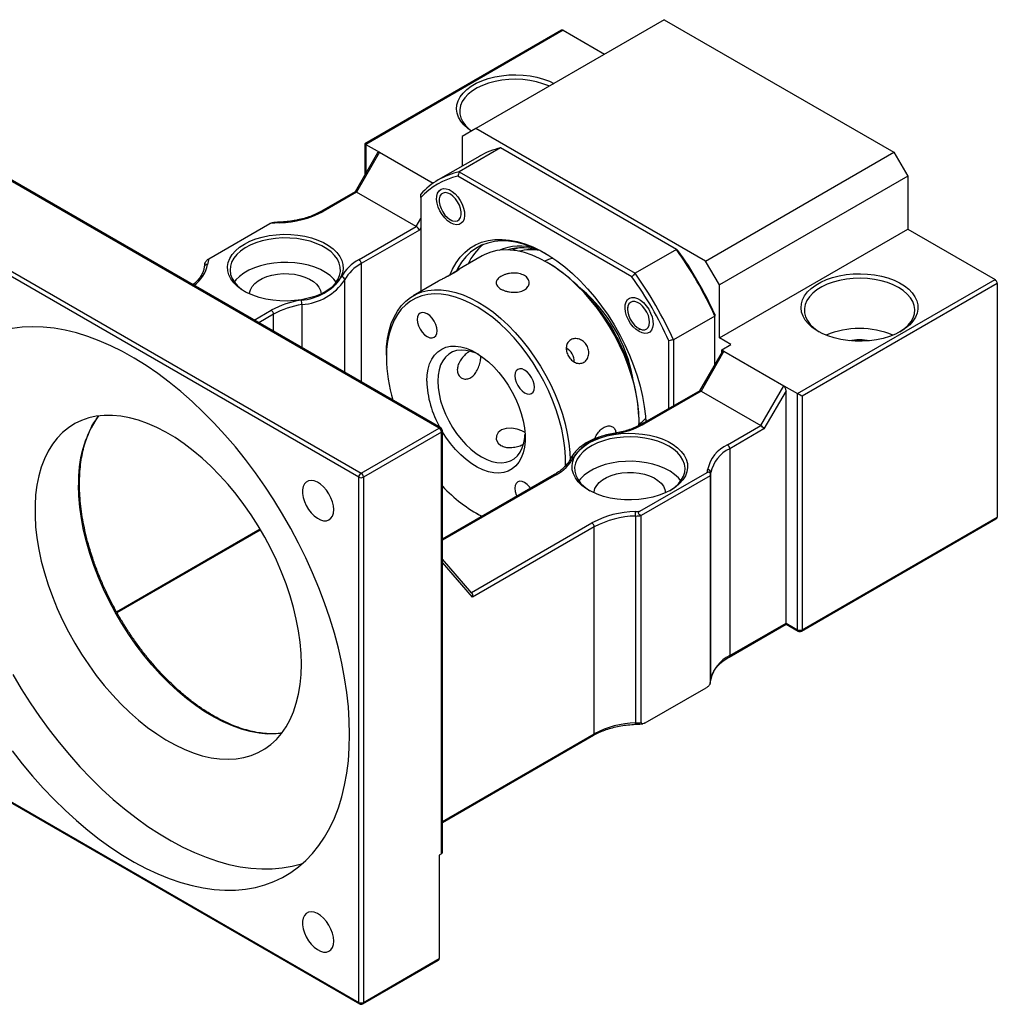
# Model space of a CAD drawing. Header units: millimetres. Extents: x 46 to 281, y 20 to 196.
# Tile 8 of 8: x 207 to 257, y 122 to 173. Entities that reach past the tile are written whole.
import ezdxf

# ---------------------------------------------------------------- set-up
doc = ezdxf.new("R2010")
doc.units = ezdxf.units.MM

msp = doc.modelspace()

# ---------------------------------------------------------------- linework, layer by layer
at = {"color": 7, "linetype": 'Continuous', "lineweight": 25}
for p, q in [((240.3138, 172.5194), (230.6501, 166.9406)), ((240.3138, 172.5194), (252.099, 165.716)), ((235.0451, 171.9828), (224.9444, 166.1518)), ((235.1284, 171.9745), (224.9932, 166.1236)), ((235.1284, 171.9745), (237.2492, 170.7502)), ((230.6501, 166.9406), (229.9429, 166.5322)), ((242.4352, 160.1372), (230.6501, 166.9406)), ((229.9429, 166.5322), (229.9429, 165.0017)), ((225.7003, 165.7154), (224.5218, 163.6741)), ((224.9444, 166.1518), (224.9444, 164.547)), ((224.9932, 166.1236), (225.7003, 165.7154)), ((225.7003, 165.7154), (228.4532, 164.1262)), ((231.9155, 165.9379), (229.7942, 164.7133)), ((240.934, 160.7316), (231.9155, 165.9379)), ((242.4352, 160.1372), (252.099, 165.716)), ((252.099, 165.716), (252.8061, 164.4912)), ((225.6041, 165.6896), (224.4486, 163.6882)), ((230.8419, 165.5207), (228.7206, 164.296)), ((228.7644, 151.5658), (205.4299, 165.0366)), ((228.8478, 151.5741), (205.5132, 165.0448)), ((229.7942, 164.7133), (238.8127, 159.507)), ((238.6577, 159.3243), (229.7135, 164.4877)), ((252.8061, 164.4912), (243.1423, 158.9124)), ((252.8061, 164.4912), (252.8061, 161.7694)), ((224.4528, 163.6906), (222.7271, 162.6945)), ((224.5218, 163.6741), (222.8105, 162.6862)), ((227.5859, 161.9052), (224.5218, 163.6741)), ((227.8216, 163.3952), (227.8216, 158.5811)), ((228.763, 163.3437), (228.763, 163.2417)), ((201.423, 162.7234), (224.7575, 149.2527)), ((224.6396, 149.0486), (201.3051, 162.5193)), ((229.3286, 162.2619), (229.417, 162.2109)), ((216.9479, 160.2543), (220.0749, 162.0594)), ((224.652, 160.2115), (227.5859, 161.9052)), ((227.7526, 161.7293), (224.7699, 160.0074)), ((243.1423, 156.1906), (252.8061, 161.7694)), ((252.8061, 161.7694), (257.2844, 159.1841)), ((233.012, 160.6727), (232.9656, 160.6173)), ((240.934, 160.7316), (238.8127, 159.507)), ((230.9704, 160.3988), (229.6738, 159.6504)), ((243.1423, 158.9124), (242.4352, 160.1372)), ((216.7484, 160.0304), (216.7131, 159.8446)), ((234.422, 160.0003), (234.3042, 160.0683)), ((247.1492, 153.3332), (257.2844, 159.1841)), ((228.7372, 159.1096), (227.4348, 158.3578)), ((243.1423, 156.1906), (243.1423, 158.9124)), ((257.4023, 158.98), (247.3849, 153.1971)), ((257.4023, 158.98), (257.4023, 147.0041)), ((238.4297, 157.7633), (238.4297, 157.6612)), ((242.9066, 157.315), (240.7853, 156.0904)), ((242.9066, 154.8347), (242.9066, 157.315)), ((238.9953, 156.6815), (239.0836, 156.6304)), ((243.7315, 155.8504), (243.1423, 156.1906)), ((240.5495, 152.5729), (240.5495, 156.0476)), ((240.7853, 156.0904), (240.7853, 152.709)), ((243.2601, 155.5783), (243.7315, 155.8504)), ((226.0539, 155.3055), (226.0539, 155.1694)), ((243.2818, 155.4845), (242.1263, 153.4831)), ((243.378, 155.5103), (242.1995, 153.469)), ((243.2601, 155.5783), (243.378, 155.5103)), ((243.2601, 155.447), (243.2601, 155.5783)), ((243.378, 155.5103), (246.4421, 153.7414)), ((245.2636, 151.7001), (246.4421, 153.7414)), ((246.4421, 153.7414), (247.1492, 153.3332)), ((242.1304, 153.4855), (239.1822, 151.7836)), ((242.1995, 153.469), (239.2656, 151.7753)), ((242.1995, 153.469), (245.2636, 151.7001)), ((246.56, 153.4809), (245.4303, 151.5242)), ((246.56, 141.5613), (246.56, 153.4809)), ((247.1492, 141.2212), (247.1492, 153.3332)), ((247.3849, 153.1971), (247.3849, 141.2212)), ((224.7575, 149.2527), (228.7644, 151.5658)), ((239.0175, 151.9038), (239.0175, 152.0399)), ((243.5523, 150.7122), (245.2636, 151.7001)), ((228.8823, 151.3617), (224.8753, 149.0486)), ((228.8823, 129.7234), (228.8823, 151.3617)), ((228.9311, 129.7914), (228.9311, 151.4298)), ((245.4303, 151.5242), (243.6701, 150.5081)), ((243.6701, 150.5081), (243.6701, 139.8931)), ((224.6396, 122.1027), (224.6396, 149.0486)), ((224.8753, 149.0486), (224.8753, 122.1027)), ((234.6791, 149.184), (228.9311, 145.8657)), ((239.0572, 147.3009), (242.5133, 149.296)), ((242.6709, 149.1148), (239.1353, 147.0738)), ((242.6709, 149.1148), (242.6709, 138.4998)), ((242.7022, 138.6691), (242.7022, 149.2841)), ((230.6493, 147.209), (230.7671, 147.141)), ((238.8421, 147.0557), (238.8421, 136.4407)), ((239.1353, 136.4588), (239.1353, 147.0738)), ((247.3849, 141.2212), (257.4023, 147.0041)), ((236.7219, 146.497), (230.4691, 142.8873)), ((236.7219, 135.8819), (236.7219, 146.497)), ((247.3504, 141.1449), (257.3332, 146.9078)), ((212.2347, 142.0996), (219.598, 146.3503)), ((230.4436, 143.1034), (228.9311, 144.8501)), ((243.6356, 139.8168), (246.56, 141.505)), ((243.6701, 139.8931), (246.56, 141.5613)), ((246.56, 141.5613), (247.1492, 141.2212)), ((246.56, 141.505), (247.1837, 141.1449)), ((242.6662, 138.4701), (242.7014, 138.6555)), ((239.3396, 136.4406), (242.4666, 138.2458)), ((201.3051, 135.5735), (224.6396, 122.1027)), ((201.3396, 135.4971), (224.6742, 122.0264)), ((228.9311, 131.328), (236.6874, 135.8056)), ((228.8823, 129.7234), (228.7644, 129.6554)), ((228.7644, 129.6554), (228.7644, 124.3478)), ((224.8408, 122.0264), (228.7299, 124.2715)), ((224.8753, 122.1027), (228.7644, 124.3478))]:
    msp.add_line(p, q, dxfattribs=at)
at = {"color": 8, "linetype": 'Continuous', "lineweight": 25}
for p, q in [((224.9932, 166.1236), (224.9932, 164.6315)), ((227.5859, 161.9052), (227.8216, 162.3135)), ((227.8216, 161.8489), (227.7526, 161.7293)), ((224.7699, 160.0074), (224.7699, 153.9282)), ((223.9174, 154.4203), (223.9174, 159.1664)), ((219.2688, 157.1039), (220.1489, 157.612)), ((221.7236, 157.9), (221.7236, 155.6868)), ((220.2668, 157.4078), (219.5046, 156.9678)), ((220.2668, 156.5278), (220.2668, 157.4078)), ((234.7625, 149.1757), (228.9311, 145.8094)), ((230.4197, 143.131), (236.604, 146.7011)), ((212.211, 142.1423), (219.573, 146.3923)), ((230.4691, 142.8873), (228.9311, 144.6635)), ((228.9311, 131.3844), (236.7219, 135.8819))]:
    msp.add_line(p, q, dxfattribs=at)
at = {"color": 7, "linetype": 'Continuous', "lineweight": 25, "flags": 128}
for points in [[(230.4172, 166.8061), (230.2319, 166.9382), (230.0327, 167.1178), (229.8731, 167.3101), (229.7557, 167.5123), (229.6823, 167.7212), (229.6539, 167.9338), (229.6709, 168.1468), (229.7332, 168.357), (229.8398, 168.5612), (229.9889, 168.7562), (230.1785, 168.9392), (230.4056, 169.1074), (230.6668, 169.2582), (230.9581, 169.3893), (231.2751, 169.4987), (231.613, 169.5849), (231.9667, 169.6464), (232.3308, 169.6823), (232.6997, 169.6922), (233.068, 169.6758), (233.43, 169.6333), (233.7802, 169.5656), (234.1133, 169.4735), (234.4243, 169.3585), (234.6532, 169.2515)], [(234.4068, 169.1093), (234.3843, 169.1194), (234.0833, 169.2365), (233.7587, 169.3305), (233.416, 169.3997), (233.0608, 169.4431), (232.6989, 169.4598), (232.3363, 169.4498), (231.9789, 169.413), (231.6325, 169.3502), (231.3029, 169.2623), (230.9955, 169.1507), (230.7153, 169.0175), (230.4669, 168.8646), (230.2545, 168.6946), (230.0814, 168.5104), (229.9506, 168.3149), (229.8641, 168.1113), (229.8235, 167.903), (229.8293, 167.6935), (229.8815, 167.486), (229.9792, 167.2842), (230.1208, 167.0912), (230.304, 166.9102), (230.4278, 166.8122)], [(229.3523, 162.0986), (229.1977, 162.2072), (229.0504, 162.3495), (228.9172, 162.519), (228.8043, 162.7076), (228.7171, 162.9065), (228.6596, 163.1065), (228.6344, 163.2982), (228.6428, 163.4726), (228.6844, 163.6215), (228.7572, 163.7381), (228.8579, 163.8168), (228.9816, 163.854), (229.1227, 163.8479), (229.2745, 163.7989), (229.43, 163.7091), (229.5818, 163.5829), (229.7229, 163.4261), (229.8466, 163.246), (229.9473, 163.0511), (230.0201, 162.8505), (230.0617, 162.6535), (230.0701, 162.4694), (230.0449, 162.3067), (229.9874, 162.1732), (229.9002, 162.075), (229.7873, 162.0167), (229.6541, 162.001), (229.5068, 162.0288), (229.3523, 162.0986)], [(228.7965, 163.0008), (228.8579, 162.8247), (228.9466, 162.6539), (229.0576, 162.4983), (229.1843, 162.3669), (229.3193, 162.2674), (229.455, 162.2055), (229.5833, 162.1848), (229.6968, 162.2066), (229.7889, 162.2695), (229.8542, 162.37), (229.889, 162.5022), (229.8913, 162.6583), (229.8609, 162.8294), (229.7995, 163.0055), (229.7107, 163.1763), (229.5998, 163.3319), (229.4731, 163.4633), (229.338, 163.5629), (229.2024, 163.6248), (229.0741, 163.6454), (228.9606, 163.6236), (228.8685, 163.5607), (228.8031, 163.4602), (228.7683, 163.328), (228.7661, 163.1719), (228.7965, 163.0008)], [(218.7707, 161.0072), (219.0501, 161.1494), (219.3583, 161.2703), (219.6902, 161.368), (220.0407, 161.4408), (220.4043, 161.4877), (220.7752, 161.508), (221.1476, 161.5012), (221.5156, 161.4676), (221.8733, 161.4076), (222.2152, 161.3222), (222.5359, 161.2127), (222.8303, 161.0809), (223.0937, 160.9288), (223.3221, 160.7588), (223.5117, 160.5737), (223.6597, 160.3763), (223.7636, 160.1698), (223.8219, 159.9574), (223.8336, 159.7424), (223.7986, 159.5283), (223.7173, 159.3184), (223.5911, 159.116), (223.4219, 158.9244), (223.2125, 158.7465), (222.9662, 158.5852), (222.6867, 158.443), (222.3786, 158.3221), (222.0466, 158.2244), (221.6961, 158.1516), (221.3325, 158.1047), (220.9616, 158.0844), (220.5892, 158.0912), (220.2213, 158.1248), (219.8635, 158.1848), (219.5216, 158.2702), (219.2009, 158.3797), (218.9065, 158.5115), (218.6431, 158.6636), (218.4147, 158.8336), (218.2251, 159.0187), (218.0771, 159.2161), (217.9732, 159.4226), (217.9149, 159.635), (217.9032, 159.85), (217.9383, 160.0641), (218.0195, 160.274), (218.1457, 160.4764), (218.3149, 160.668), (218.5243, 160.8459), (218.7707, 161.0072)], [(222.9183, 158.5582), (223.055, 158.6471), (223.2675, 158.8171), (223.4405, 159.0014), (223.5714, 159.1969), (223.6578, 159.4004), (223.6985, 159.6087), (223.6926, 159.8183), (223.6405, 160.0257), (223.5427, 160.2275), (223.4011, 160.4205), (223.2179, 160.6015), (222.9961, 160.7674), (222.7394, 160.9156), (222.452, 161.0437), (222.1385, 161.1494), (221.8042, 161.2312), (221.4545, 161.2876), (221.0952, 161.3177), (220.7322, 161.3211), (220.3714, 161.2976), (220.0188, 161.2477), (219.6801, 161.1722), (219.361, 161.0723), (219.0666, 160.9496), (218.8018, 160.8062), (218.5709, 160.6445), (218.3777, 160.467), (218.2254, 160.2767), (218.1166, 160.0768), (218.0529, 159.8705), (218.0354, 159.6611), (218.0645, 159.4522), (218.1396, 159.2471), (218.2595, 159.0493), (218.4223, 158.8619), (218.6252, 158.6881), (218.8186, 158.5582)], [(229.3249, 159.449), (229.4457, 159.7217), (229.6277, 160.0438), (229.8386, 160.3312), (230.0769, 160.5821), (230.3413, 160.7949), (230.6299, 160.9683), (230.941, 161.1011), (231.2726, 161.1926), (231.6227, 161.2421), (231.9889, 161.2494), (232.3691, 161.2143), (232.7607, 161.1372), (233.1613, 161.0184), (233.5684, 160.8588), (233.9794, 160.6594), (234.3917, 160.4214), (234.8028, 160.1463), (235.2099, 159.8358), (235.6105, 159.492), (236.0021, 159.117), (236.3822, 158.7132), (236.7485, 158.2831), (237.0985, 157.8294), (237.4302, 157.355), (237.7413, 156.863), (238.0299, 156.3564), (238.2942, 155.8384), (238.5326, 155.3123), (238.7435, 154.7814), (238.9255, 154.2491), (239.0776, 153.7188), (239.1988, 153.1937), (239.2882, 152.6773), (239.3454, 152.1727), (239.3636, 151.8883)], [(234.2457, 160.51), (233.8957, 160.6935), (233.4905, 160.8705), (233.0907, 161.0071), (232.6987, 161.1023), (232.3171, 161.1555), (231.9484, 161.1663), (231.595, 161.1347), (231.2591, 161.0609), (230.943, 160.9453), (230.6487, 160.7888), (230.3781, 160.5922), (230.1329, 160.357), (229.9148, 160.0846), (229.7251, 159.7768), (229.6556, 159.6404)], [(239.0135, 151.6825), (239.0175, 151.9038), (239.0014, 152.3626), (238.9532, 152.8369), (238.8732, 153.3234), (238.7621, 153.8188), (238.6204, 154.3197), (238.4493, 154.8227), (238.2499, 155.3243), (238.0235, 155.8212), (237.7717, 156.3099), (237.4962, 156.787), (237.1989, 157.2494), (236.8818, 157.6939), (236.5471, 158.1175), (236.1971, 158.5171), (235.8341, 158.8902), (235.4607, 159.2341), (235.0793, 159.5466), (234.6927, 159.8255), (234.3034, 160.0688), (233.9142, 160.2749), (233.5275, 160.4425), (233.1462, 160.5703), (232.7728, 160.6574), (232.4098, 160.7034), (232.0598, 160.7079), (231.7251, 160.6708), (231.408, 160.5924), (231.1107, 160.4733), (230.9704, 160.3988)], [(234.6004, 160.2864), (234.3755, 160.2206), (234.1844, 160.1358)], [(223.486, 159.0613), (223.3591, 159.215), (223.166, 159.3925), (222.9351, 159.5542), (222.6702, 159.6976), (222.3758, 159.8202), (222.0567, 159.9201), (221.718, 159.9957), (221.3654, 160.0456), (221.0046, 160.0691), (220.6416, 160.0657), (220.2823, 160.0356), (219.9326, 159.9792), (219.5983, 159.8974), (219.2849, 159.7916), (218.9974, 159.6636), (218.7407, 159.5154), (218.5189, 159.3495), (218.3357, 159.1685), (218.2508, 159.0613)], [(219.0352, 158.4497), (219.0384, 158.4992), (219.0799, 158.6678), (219.1677, 158.8304), (219.2995, 158.9828), (219.4719, 159.121), (219.6806, 159.2415), (219.92, 159.341), (220.1839, 159.4171), (220.4656, 159.4678), (220.7577, 159.4917), (221.0527, 159.4883), (221.3429, 159.4576), (221.6208, 159.4004), (221.8793, 159.3182), (222.1115, 159.2132), (222.3116, 159.088), (222.4743, 158.9459), (222.5954, 158.7906), (222.6717, 158.6261), (222.7014, 158.4566), (222.7016, 158.4497)], [(252.4525, 156.5308), (252.1757, 156.3896), (251.871, 156.2691), (251.543, 156.1711), (251.1965, 156.0971), (250.837, 156.0483), (250.4697, 156.0254), (250.1004, 156.0287), (249.7346, 156.0581), (249.3778, 156.1133), (249.0355, 156.1934), (248.7128, 156.2972), (248.4147, 156.423), (248.1456, 156.5691), (247.9096, 156.7331), (247.7103, 156.9127), (247.5508, 157.105), (247.4334, 157.3072), (247.36, 157.5161), (247.3315, 157.7287), (247.3486, 157.9417), (247.4109, 158.1519), (247.5174, 158.3561), (247.6666, 158.5511), (247.8562, 158.7341), (248.0833, 158.9023), (248.3445, 159.0531), (248.6358, 159.1842), (248.9528, 159.2936), (249.2907, 159.3798), (249.6443, 159.4413), (250.0084, 159.4772), (250.3774, 159.4871), (250.7457, 159.4707), (251.1077, 159.4282), (251.4579, 159.3605), (251.791, 159.2684), (252.102, 159.1534), (252.3862, 159.0171), (252.6392, 158.8618), (252.8572, 158.6897), (253.037, 158.5034), (253.1757, 158.3058), (253.2713, 158.0998), (253.3223, 157.8886), (253.328, 157.6754), (253.2883, 157.4634), (253.2037, 157.2559), (253.0756, 157.0559), (252.9059, 156.8665), (252.6971, 156.6906), (252.4525, 156.5308)], [(252.3347, 158.7759), (252.062, 158.9143), (251.7609, 159.0314), (251.4364, 159.1254), (251.0937, 159.1946), (250.7385, 159.238), (250.3766, 159.2547), (250.014, 159.2447), (249.6565, 159.2079), (249.3102, 159.1451), (248.9806, 159.0572), (248.6732, 158.9456), (248.393, 158.8124), (248.1446, 158.6595), (247.9321, 158.4895), (247.7591, 158.3053), (247.6282, 158.1098), (247.5418, 157.9062), (247.5011, 157.6979), (247.507, 157.4884), (247.5591, 157.2809), (247.6569, 157.0791), (247.7985, 156.8861), (247.9817, 156.7051), (248.2035, 156.5392), (248.2701, 156.4969)], [(226.0539, 155.3055), (226.07, 155.7457), (226.1182, 156.1644), (226.1981, 156.5586), (226.3093, 156.9256), (226.4509, 157.263), (226.622, 157.5684), (226.8215, 157.8397), (227.0479, 158.0752), (227.2997, 158.2732), (227.5752, 158.4323), (227.8725, 158.5514), (228.1896, 158.6298), (228.5243, 158.6669), (228.8743, 158.6624), (229.2373, 158.6164), (229.6107, 158.5292), (229.992, 158.4014), (230.3786, 158.2339), (230.7679, 158.0278), (231.1572, 157.7844), (231.5438, 157.5056), (231.9251, 157.1931), (232.2986, 156.8492), (232.6615, 156.4761), (233.0115, 156.0764), (233.3462, 155.6529), (233.6633, 155.2084), (233.9606, 154.746), (234.2361, 154.2688), (234.488, 153.7801), (234.7143, 153.2833), (234.9138, 152.7817), (235.0849, 152.2787), (235.2265, 151.7778), (235.3377, 151.2824), (235.4177, 150.7959), (235.4659, 150.3216), (235.4815, 149.9384)], [(252.3922, 156.4969), (252.3978, 156.5004), (252.6287, 156.6621), (252.8219, 156.8396), (252.9742, 157.0299), (253.083, 157.2298), (253.1467, 157.4362), (253.1642, 157.6455), (253.1351, 157.8544), (253.06, 158.0595), (252.9401, 158.2573), (252.7773, 158.4447), (252.5744, 158.6185), (252.3347, 158.7759)], [(235.2403, 149.5954), (235.2422, 149.6429), (235.2422, 150.0874), (235.21, 150.5489), (235.1458, 151.0243), (235.0501, 151.5101), (234.9235, 152.0029), (234.7669, 152.4994), (234.5815, 152.996), (234.3685, 153.4892), (234.1294, 153.9756), (233.8658, 154.4518), (233.5798, 154.9143), (233.2732, 155.3601), (232.9482, 155.7859), (232.607, 156.1888), (232.2522, 156.5659), (231.8861, 156.9146), (231.5113, 157.2324), (231.1305, 157.5172), (230.7463, 157.7669), (230.3615, 157.9798), (229.9786, 158.1543), (229.6005, 158.2893), (229.2298, 158.3838), (228.869, 158.4371), (228.5207, 158.4489), (228.1873, 158.4191), (227.8712, 158.3479), (227.5746, 158.2358), (227.2996, 158.0835), (227.048, 157.8923), (226.8218, 157.6633), (226.6224, 157.3982), (226.4512, 157.0988), (226.3095, 156.7673), (226.1983, 156.406), (226.1182, 156.0174), (226.07, 155.6043), (226.0539, 155.1694), (226.0539, 155.1694)], [(239.0189, 156.5181), (238.8644, 156.6267), (238.7171, 156.7691), (238.5839, 156.9385), (238.471, 157.1271), (238.3838, 157.3261), (238.3262, 157.5261), (238.3011, 157.7177), (238.3095, 157.8921), (238.3511, 158.0411), (238.4239, 158.1576), (238.5245, 158.2364), (238.6483, 158.2735), (238.7894, 158.2675), (238.9412, 158.2184), (239.0966, 158.1287), (239.2485, 158.0024), (239.3895, 157.8456), (239.5133, 157.6655), (239.6139, 157.4706), (239.6868, 157.27), (239.7283, 157.073), (239.7368, 156.8889), (239.7116, 156.7263), (239.6541, 156.5928), (239.5668, 156.4945), (239.454, 156.4362), (239.3208, 156.4206), (239.1735, 156.4483), (239.0189, 156.5181)], [(238.8035, 158.0599), (238.6817, 158.0594), (238.5782, 158.0167), (238.4989, 157.9344), (238.4484, 157.8172), (238.4297, 157.672), (238.4439, 157.5072), (238.4902, 157.3323), (238.5658, 157.1576), (238.6664, 156.9932), (238.786, 156.8486), (238.9179, 156.7323), (239.0542, 156.651), (239.1872, 156.6094), (239.309, 156.61), (239.4125, 156.6526), (239.4918, 156.735), (239.5423, 156.8521), (239.561, 156.9973), (239.5468, 157.1622), (239.5005, 157.337), (239.4249, 157.5117), (239.3243, 157.6761), (239.2047, 157.8207), (239.0728, 157.937), (238.9365, 158.0183), (238.8035, 158.0599)], [(228.6568, 156.5537), (228.6395, 156.7151), (228.5889, 156.8855), (228.5084, 157.0532), (228.4034, 157.2068), (228.2812, 157.3358), (228.1501, 157.4314), (228.0189, 157.4872), (227.8967, 157.4993), (227.7917, 157.4669), (227.7112, 157.3922), (227.6606, 157.2803), (227.6433, 157.1388), (227.6606, 156.9774), (227.7112, 156.807), (227.7917, 156.6393), (227.8967, 156.4857), (228.0189, 156.3567), (228.1501, 156.2611), (228.2812, 156.2053), (228.4034, 156.1932), (228.5084, 156.2256), (228.5889, 156.3003), (228.6395, 156.4122), (228.6568, 156.5537)], [(224.1682, 135.8478), (224.1521, 136.5511), (224.1037, 137.2709), (224.0233, 138.0054), (223.9109, 138.7522), (223.7671, 139.5093), (223.5921, 140.2745), (223.3865, 141.0455), (223.1508, 141.8202), (222.8858, 142.5963), (222.5923, 143.3716), (222.2709, 144.1438), (221.9228, 144.9108), (221.5489, 145.6702), (221.1503, 146.42), (220.728, 147.1579), (220.2834, 147.8818), (219.8178, 148.5897), (219.3324, 149.2795), (218.8286, 149.9492), (218.308, 150.5968), (217.772, 151.2206), (217.2221, 151.8187), (216.66, 152.3893), (216.0873, 152.9309), (215.5055, 153.4419), (214.9165, 153.9208), (214.3219, 154.3663), (213.7234, 154.7769), (213.1227, 155.1516), (212.5216, 155.4893), (211.9218, 155.789), (211.325, 156.0499), (210.7329, 156.2711), (210.1473, 156.4521), (209.5699, 156.5923), (209.0023, 156.6913), (208.4461, 156.7489), (207.903, 156.7648), (207.3745, 156.7391), (206.8621, 156.6718)], [(228.128, 153.972), (228.1445, 154.2945), (228.1936, 154.5938), (228.2747, 154.8661), (228.3868, 155.1076), (228.5284, 155.3154), (228.6977, 155.4867), (228.8924, 155.6193), (229.11, 155.7115), (229.3477, 155.7619), (229.6024, 155.7701), (229.8707, 155.7358), (230.1492, 155.6596), (230.4342, 155.5424), (230.7221, 155.3857), (231.009, 155.1916), (231.2912, 154.9626), (231.5651, 154.7018), (231.827, 154.4124), (232.0736, 154.0984), (232.3016, 153.7637), (232.5081, 153.4127), (232.6904, 153.0501), (232.8461, 152.6805), (232.9731, 152.3087), (233.0699, 151.9397), (233.1351, 151.5781), (233.168, 151.2288), (233.168, 150.8963), (233.1351, 150.5849), (233.0699, 150.2987), (232.9731, 150.0413), (232.8461, 149.8163), (232.6904, 149.6264), (232.5081, 149.4742), (232.3016, 149.3617), (232.0736, 149.2903), (231.827, 149.2609), (231.5651, 149.274), (231.2912, 149.3293), (231.009, 149.4262), (230.7221, 149.5634), (230.4342, 149.7391), (230.1492, 149.9509), (229.8707, 150.1962), (229.6024, 150.4718), (229.3477, 150.774), (229.11, 151.0989), (228.9311, 151.3774)], [(230.7961, 155.3393), (230.663, 155.4021), (230.397, 155.4993), (230.1389, 155.5555), (229.8923, 155.5697), (229.6609, 155.5417), (229.4481, 155.472), (229.2569, 155.3616), (229.0901, 155.2121), (228.9502, 155.0256), (228.8392, 154.8049), (228.7588, 154.5533), (228.7101, 154.2743), (228.6937, 153.972), (228.7101, 153.6509), (228.7588, 153.3157), (228.8392, 152.9711), (228.9502, 152.6223), (229.0901, 152.2744), (229.2569, 151.9323), (229.4481, 151.6011), (229.6609, 151.2857), (229.8923, 150.9906), (230.1389, 150.7201), (230.397, 150.4782), (230.663, 150.2683), (230.9329, 150.0937), (231.2028, 149.9567), (231.4688, 149.8595), (231.7269, 149.8033), (231.9735, 149.7891), (232.2049, 149.8171), (232.4177, 149.8868), (232.6089, 149.9972), (232.7757, 150.1467), (232.9156, 150.3332), (233.0266, 150.5538), (233.107, 150.8055), (233.1557, 151.0845), (233.1679, 151.2308)], [(233.6568, 153.6673), (233.6395, 153.8287), (233.5889, 153.999), (233.5084, 154.1667), (233.4034, 154.3203), (233.2812, 154.4493), (233.1501, 154.545), (233.0189, 154.6008), (232.8967, 154.6129), (232.7917, 154.5805), (232.7112, 154.5057), (232.6606, 154.3938), (232.6433, 154.2523), (232.6606, 154.0909), (232.7112, 153.9206), (232.7917, 153.7529), (232.8967, 153.5993), (233.0189, 153.4703), (233.1501, 153.3746), (233.2812, 153.3188), (233.4034, 153.3067), (233.5084, 153.3392), (233.5889, 153.4139), (233.6395, 153.5258), (233.6568, 153.6673)], [(221.6934, 139.4536), (221.6771, 140.0075), (221.6283, 140.5777), (221.5473, 141.1613), (221.4343, 141.7555), (221.2901, 142.3576), (221.1152, 142.9646), (220.9104, 143.5737), (220.6768, 144.182), (220.4155, 144.7866), (220.1278, 145.3845), (219.8148, 145.973), (219.4783, 146.5492), (219.1198, 147.1105), (218.7409, 147.654), (218.3436, 148.1772), (217.9296, 148.6777), (217.501, 149.1531), (217.0598, 149.601), (216.6081, 150.0194), (216.1481, 150.4062), (215.6819, 150.7596), (215.2118, 151.078), (214.74, 151.3597), (214.2688, 151.6035), (213.8004, 151.8083), (213.337, 151.9729), (212.8809, 152.0968), (212.4341, 152.1791), (211.999, 152.2196), (211.5775, 152.2181), (211.1716, 152.1746), (210.7832, 152.0892), (210.4143, 151.9625), (210.0666, 151.7949), (209.7417, 151.5873), (209.4411, 151.3407), (209.1664, 151.0563), (208.9188, 150.7354), (208.6996, 150.3795), (208.5096, 149.9904), (208.3499, 149.5698), (208.2213, 149.1198), (208.1242, 148.6426), (208.0593, 148.1404), (208.0267, 147.6156), (208.0267, 147.0707), (208.0593, 146.5084), (208.1242, 145.9312), (208.2213, 145.3419), (208.3499, 144.7434), (208.5096, 144.1385), (208.6996, 143.53), (208.9188, 142.9209), (209.1664, 142.3142), (209.4411, 141.7126), (209.7417, 141.119), (210.0666, 140.5363), (210.4143, 139.9672), (210.7832, 139.4145), (211.1716, 138.8808), (211.5775, 138.3686), (211.999, 137.8804), (212.4341, 137.4185), (212.8809, 136.9851), (213.337, 136.5823), (213.8004, 136.2119), (214.2688, 135.8759), (214.74, 135.5756), (215.2118, 135.3127), (215.6819, 135.0882), (216.1481, 134.9034), (216.6081, 134.7591), (217.0598, 134.656), (217.501, 134.5945), (217.9296, 134.575), (218.3436, 134.5975), (218.7409, 134.662), (219.1198, 134.7681), (219.4783, 134.9154), (219.8148, 135.103), (220.1278, 135.3303), (220.4155, 135.5959), (220.6768, 135.8988), (220.9104, 136.2374), (221.1152, 136.6101), (221.2901, 137.0152), (221.4343, 137.4508), (221.5473, 137.9146), (221.6283, 138.4046), (221.6771, 138.9184), (221.6934, 139.4536)], [(239.016, 151.7663), (239.1837, 151.8883), (239.3545, 152.0512)], [(233.1444, 151.355), (233.0112, 151.429), (232.7614, 151.5149), (232.4837, 151.5615), (232.2039, 151.552), (231.9621, 151.4758), (231.7903, 151.3422), (231.699, 151.1689), (231.696, 150.9752), (231.7887, 150.7923), (231.9346, 150.672), (231.9346, 150.672)], [(240.6438, 148.3801), (240.3644, 148.2379), (240.0562, 148.117), (239.7243, 148.0193), (239.3738, 147.9465), (239.0102, 147.8996), (238.6393, 147.8793), (238.2669, 147.8861), (237.8989, 147.9197), (237.5412, 147.9797), (237.1992, 148.0651), (236.8786, 148.1746), (236.5842, 148.3064), (236.3208, 148.4585), (236.0924, 148.6285), (235.9028, 148.8136), (235.7548, 149.011), (235.6509, 149.2175), (235.5926, 149.4299), (235.5809, 149.6449), (235.6159, 149.859), (235.6972, 150.0689), (235.8234, 150.2713), (235.9925, 150.4629), (236.202, 150.6408), (236.4483, 150.8021), (236.7278, 150.9443), (237.0359, 151.0652), (237.3679, 151.1629), (237.7184, 151.2357), (238.082, 151.2826), (238.4529, 151.3029), (238.8253, 151.2961), (239.1932, 151.2625), (239.551, 151.2025), (239.8929, 151.117), (240.2136, 151.0076), (240.508, 150.8757), (240.7714, 150.7237), (240.9998, 150.5537), (241.1894, 150.3686), (241.3374, 150.1712), (241.4413, 149.9647), (241.4996, 149.7523), (241.5113, 149.5373), (241.4762, 149.3232), (241.395, 149.1133), (241.2688, 148.9109), (241.0996, 148.7193), (240.8902, 148.5414), (240.6438, 148.3801)], [(240.5495, 150.6388), (240.2769, 150.7772), (239.9758, 150.8943), (239.6513, 150.9883), (239.3086, 151.0575), (238.9534, 151.1009), (238.5915, 151.1177), (238.2288, 151.1076), (237.8714, 151.0708), (237.5251, 151.008), (237.1955, 150.9201), (236.888, 150.8086), (236.6079, 150.6753), (236.3595, 150.5224), (236.147, 150.3524), (235.974, 150.1682), (235.8431, 149.9727), (235.7567, 149.7691), (235.716, 149.5608), (235.7218, 149.3513), (235.774, 149.1439), (235.8717, 148.942), (236.0134, 148.749), (236.1966, 148.5681), (236.4184, 148.4021), (236.4962, 148.3531)], [(240.5959, 148.3531), (240.6127, 148.3633), (240.8436, 148.5251), (241.0368, 148.7025), (241.189, 148.8928), (241.2979, 149.0927), (241.3616, 149.2991), (241.379, 149.5084), (241.35, 149.7174), (241.2749, 149.9224), (241.155, 150.1202), (240.9922, 150.3076), (240.7893, 150.4814), (240.5495, 150.6388)], [(241.1637, 148.8562), (241.0368, 149.0099), (240.8436, 149.1874), (240.6127, 149.3491), (240.3479, 149.4925), (240.0535, 149.6151), (239.7343, 149.715), (239.3957, 149.7906), (239.0431, 149.8405), (238.6823, 149.864), (238.3193, 149.8606), (237.96, 149.8305), (237.6103, 149.7741), (237.276, 149.6923), (236.9625, 149.5865), (236.6751, 149.4585), (236.4184, 149.3103), (236.1966, 149.1444), (236.0134, 148.9634), (235.9285, 148.8562)], [(236.7129, 148.2446), (236.7161, 148.2941), (236.7575, 148.4627), (236.8453, 148.6253), (236.9771, 148.7777), (237.1496, 148.9159), (237.3582, 149.0364), (237.5976, 149.1359), (237.8616, 149.212), (238.1433, 149.2627), (238.4354, 149.2866), (238.7304, 149.2832), (239.0206, 149.2525), (239.2985, 149.1953), (239.5569, 149.1131), (239.7892, 149.0081), (239.9893, 148.8829), (240.1519, 148.7408), (240.273, 148.5855), (240.3494, 148.421), (240.379, 148.2515), (240.3792, 148.2446)], [(223.3571, 147.3825), (223.3407, 147.5783), (223.2922, 147.785), (223.2135, 147.9941), (223.1078, 148.1971), (222.9796, 148.3858), (222.834, 148.5523), (222.6771, 148.6898), (222.5151, 148.7928), (222.3548, 148.857), (222.2028, 148.8797), (222.0652, 148.8601), (221.9477, 148.799), (221.855, 148.6988), (221.7911, 148.5636), (221.7584, 148.399), (221.7584, 148.2118), (221.7911, 148.0095), (221.855, 147.8005), (221.9477, 147.5934), (222.0652, 147.3965), (222.2028, 147.2181), (222.3548, 147.0652), (222.5151, 146.9444), (222.6771, 146.8604), (222.834, 146.8167), (222.9796, 146.8151), (223.1078, 146.8557), (223.2135, 146.9368), (223.2922, 147.0551), (223.3407, 147.2057), (223.3571, 147.3825)], [(233.455, 148.4773), (233.4034, 148.5465), (233.2812, 148.6755), (233.1501, 148.7712), (233.0189, 148.827), (232.8967, 148.839), (232.7917, 148.8066), (232.7112, 148.7319), (232.6606, 148.62), (232.6433, 148.4785), (232.6606, 148.3171), (232.7112, 148.1467), (232.7453, 148.0676)], [(230.9575, 147.0355), (230.7679, 147.1405), (230.7671, 147.141)], [(246.56, 141.505), (246.56, 141.505), (246.56, 141.5087), (246.56, 141.5196), (246.56, 141.5374), (246.56, 141.5613)], [(206.8884, 138.92), (207.3219, 138.1888), (207.7772, 137.4727), (208.2529, 136.7736), (208.7477, 136.0936), (209.2601, 135.4347), (209.7886, 134.7988), (210.3317, 134.1876), (210.8879, 133.603), (211.4555, 133.0467), (212.033, 132.5202), (212.6185, 132.0251), (213.2106, 131.5628), (213.8074, 131.1346), (214.4072, 130.7417), (215.0083, 130.3854), (215.609, 130.0666), (216.2075, 129.7862), (216.8021, 129.5451), (217.3912, 129.3439), (217.9729, 129.1833), (218.5456, 129.0636), (219.1077, 128.9853), (219.6576, 128.9485), (220.1936, 128.9534), (220.7142, 129), (221.218, 129.088), (221.7034, 129.2174), (221.7749, 129.2404)], [(206.8621, 135.0051), (207.3745, 134.3462), (207.903, 133.7102), (208.4461, 133.0991), (209.0023, 132.5145), (209.5699, 131.9582), (210.1473, 131.4317), (210.7329, 130.9365), (211.325, 130.4742), (211.9218, 130.046), (212.5216, 129.6532), (213.1227, 129.2968), (213.7234, 128.978), (214.3219, 128.6977), (214.9165, 128.4565), (215.5055, 128.2554), (216.0873, 128.0947), (216.66, 127.975), (217.2221, 127.8967), (217.772, 127.86), (218.308, 127.8649), (218.8286, 127.9114), (219.3324, 127.9995), (219.8178, 128.1288), (220.2834, 128.299), (220.728, 128.5097), (221.1503, 128.7601), (221.5489, 129.0496), (221.9228, 129.3773), (222.2709, 129.7423), (222.5923, 130.1436), (222.8858, 130.5799), (223.1508, 131.0501), (223.3865, 131.5527), (223.5921, 132.0863), (223.7671, 132.6495), (223.9109, 133.2405), (224.0233, 133.8576), (224.1037, 134.4991), (224.1521, 135.1631), (224.1682, 135.8478)], [(223.3571, 125.2496), (223.3407, 125.4453), (223.2922, 125.652), (223.2135, 125.8611), (223.1078, 126.0642), (222.9796, 126.2528), (222.834, 126.4193), (222.6771, 126.5569), (222.5151, 126.6598), (222.3548, 126.724), (222.2028, 126.7468), (222.0652, 126.7272), (221.9477, 126.666), (221.855, 126.5658), (221.7911, 126.4306), (221.7584, 126.2661), (221.7584, 126.0788), (221.7911, 125.8766), (221.855, 125.6676), (221.9477, 125.4604), (222.0652, 125.2636), (222.2028, 125.0851), (222.3548, 124.9323), (222.5151, 124.8114), (222.6771, 124.7274), (222.834, 124.6837), (222.9796, 124.6821), (223.1078, 124.7227), (223.2135, 124.8038), (223.2922, 124.9221), (223.3407, 125.0727), (223.3571, 125.2496)]]:
    msp.add_lwpolyline(points, dxfattribs=at)
at = {"color": 8, "linetype": 'Continuous', "lineweight": 25, "flags": 128}
for points in [[(237.7092, 151.287), (237.7109, 151.2871), (237.7187, 151.2837), (237.7271, 151.2741), (237.7359, 151.2586)], [(220.6791, 135.9017), (220.3777, 135.8736), (219.9562, 135.8721), (219.521, 135.9126), (219.0743, 135.995), (218.6182, 136.1188), (218.1548, 136.2835), (217.6864, 136.4882), (217.2152, 136.732), (216.7434, 137.0138), (216.2733, 137.3322), (215.8071, 137.6856), (215.3471, 138.0724), (214.8954, 138.4908), (214.4542, 138.9387), (214.0256, 139.414), (213.6116, 139.9145), (213.2142, 140.4378), (212.8354, 140.9813), (212.4769, 141.5425), (212.1403, 142.1187), (211.8274, 142.7072), (211.5396, 143.3052), (211.2783, 143.9097), (211.0448, 144.518), (210.84, 145.1271), (210.6651, 145.7342), (210.5208, 146.3363), (210.4079, 146.9305), (210.3269, 147.5141), (210.2781, 148.0842), (210.2618, 148.6382)]]:
    msp.add_lwpolyline(points, dxfattribs=at)
at = {"color": 7, "linetype": 'Continuous', "lineweight": 25}
for centre, radius, start, end in [((235.0796, 171.9064), 0.0838, 54.38197, 114.30731), ((232.7491, 162.2026), 3.8271, 102.58114, 119.89114), ((230.6159, 161.0129), 3.7905, 102.51957, 137.49118), ((230.5513, 160.8526), 3.7304, 102.9791, 137.03165), ((220.4755, 167.0292), 4.9309, 271.26364, 298.26393), ((220.8621, 155.3078), 6.7974, 92.34313, 96.65096), ((232.7651, 158.8158), 2.7764, 128.7549, 155.21278), ((232.8904, 158.1339), 2.7677, 72.46112, 112.78853), ((233.0498, 157.8963), 2.9159, 72.13552, 105.23087), ((233.4844, 158.151), 2.5642, 80.06986, 103.96423), ((225.3615, 149.4631), 19.2219, 24.10992, 35.89008), ((225.6391, 149.6234), 18.9412, 24.26781, 35.73219), ((218.2771, 159.7854), 1.4095, 160.56813, 172.87386), ((225.662, 158.2926), 2.1685, 117.75954, 151.46564), ((224.514, 159.9958), 0.2561, 2.60539, 57.39455), ((216.8578, 159.8153), 0.1464, 81.87145, 173.85814), ((225.7318, 158.1799), 2.0652, 117.75959, 151.4656), ((229.0623, 151.5995), 9.965, 2.53286, 57.46176), ((221.4849, 160.8642), 2.7423, 274.04965, 325.94498), ((221.5192, 160.7874), 2.8947, 274.04965, 325.94498), ((223.7362, 159.1474), 0.1822, 5.97652, 83.45528), ((223.2821, 148.2627), 18.9412, 24.26781, 35.73219), ((223.2402, 148.2385), 19.2219, 24.10992, 35.89008), ((257.1464, 158.9683), 0.2561, 2.60547, 57.3946), ((230.984, 152.7089), 7.8528, 10.56434, 49.43028), ((222.3408, 153.6457), 4.5316, 98.40306, 118.92672), ((221.1132, 157.8986), 0.6104, 0.12351, 22.14127), ((220.0109, 157.3962), 0.2561, 2.60539, 57.39455), ((222.3543, 153.6305), 4.3158, 98.40311, 118.92666), ((250.3312, 152.1803), 4.4952, 67.5536, 112.44639), ((250.3312, 152.9813), 3.1109, 80.46439, 99.53564), ((234.9185, 154.9807), 0.7778, 358.98145, 60.84389), ((234.0221, 155.2758), 7.969, 180.76442, 196.63123), ((233.1598, 154.1212), 5.034, 181.69754, 210.05201), ((228.6264, 151.3501), 0.2561, 2.60578, 57.39422), ((228.7644, 151.4298), 0.1667, 0, 60.00269), ((237.0737, 155.7416), 4.5316, 278.40307, 298.92672), ((237.9296, 148.5231), 2.7423, 94.04965, 145.94497), ((244.3447, 149.0411), 1.8495, 115.37174, 167.95596), ((243.4142, 150.4964), 0.2561, 2.60567, 57.3944), ((233.7525, 151.0946), 2.1685, 297.75953, 331.46567), ((244.4248, 148.9166), 1.7614, 115.37167, 167.95601), ((224.8955, 149.0369), 0.2561, 122.60612, 177.39437), ((224.7575, 149.276), 0.2562, 242.60982, 297.38968), ((224.6195, 149.0369), 0.2561, 2.60578, 57.39422), ((241.1737, 149.5954), 1.3726, 347.40102, 352.95365), ((242.5422, 149.2661), 0.161, 6.41871, 92.2083), ((241.2766, 149.4606), 1.4365, 346.07328, 352.94404), ((234.424, 153.6979), 7.5035, 222.94216, 242.54472), ((238.939, 142.358), 4.9309, 91.26364, 118.26393), ((238.9457, 142.3608), 4.6961, 91.26358, 118.264), ((238.5486, 154.1435), 6.8615, 272.35297, 274.2514), ((236.5704, 147.0561), 2.2717, 359.98937, 5.85244), ((238.5495, 154.1821), 7.1324, 272.35142, 274.71173), ((236.466, 146.4853), 0.2561, 2.60567, 57.3944), ((247.2671, 141.4486), 0.2562, 242.60982, 297.39018), ((247.2671, 141.2892), 0.1667, 240.00269, 299.99731), ((244.4248, 138.3015), 1.7614, 115.37167, 167.95601), ((241.2766, 138.8455), 1.4365, 346.07328, 352.94404), ((238.9457, 131.7457), 4.6961, 91.26358, 118.264), ((238.5495, 143.5671), 7.1324, 272.35142, 274.71173), ((228.8477, 129.7997), 0.0838, 294.37371, 354.30704), ((228.68, 124.3401), 0.0848, 306.06059, 5.25185), ((224.7575, 122.3302), 0.2562, 242.60982, 297.38968), ((224.7575, 122.1708), 0.1667, 240.00269, 299.99731)]:
    msp.add_arc(centre, radius, start, end, dxfattribs=at)
at = {"color": 8, "linetype": 'Continuous', "lineweight": 25}
for centre, radius, start, end in [((222.7622, 162.6231), 0.0794, 52.61558, 117.3091), ((220.535, 162.1044), 0.0494, 354.36172, 31.14556), ((233.3481, 158.7016), 2.1597, 102.18624, 112.6806), ((215.1979, 160.2887), 1.7124, 305.03215, 348.94238), ((230.8193, 152.6138), 7.9427, 20.68595, 39.30867), ((216.0518, 148.9055), 5.7962, 145.48186, 182.64377), ((228.8133, 151.4977), 0.0838, 65.6913, 125.6185), ((239.2167, 151.7071), 0.0839, 54.388, 114.24652), ((228.8477, 151.4381), 0.0838, 294.37371, 354.30704), ((235.6255, 149.9255), 0.1371, 76.46339, 149.02961), ((234.7137, 149.1076), 0.0838, 54.3827, 114.30687), ((247.2309, 141.2122), 0.0822, 173.70242, 234.98653), ((247.3032, 141.2122), 0.0822, 305.01489, 6.29755), ((243.5865, 139.8849), 0.084, 306.14151, 5.58174), ((238.6067, 136.4218), 0.2362, 347.37105, 4.59436), ((236.6351, 135.8753), 0.0871, 306.91143, 4.401), ((224.7213, 122.0937), 0.0822, 173.70264, 234.98631), ((224.7885, 122.096), 0.0871, 306.9113, 4.40113)]:
    msp.add_arc(centre, radius, start, end, dxfattribs=at)
at = {"color": 7, "linetype": 'Continuous', "lineweight": 25}
for centre, major_axis, ratio, start_param, end_param in [((225.1111, 166.0555), (0.1667, -0.0962), 0.0000704, 2.3562351, 3.1416333), ((225.7003, 165.5229), (-0.0542, 0.2022), 0.5176381, 5.8056036, 6.7608819), ((224.5706, 163.5662), (-0.1216, 0.1216), 0.3178882, 5.4128877, 6.1982046), ((227.6347, 161.7973), (-0.1216, 0.1216), 0.3178882, 3.8420914, 5.4128877), ((243.378, 155.3178), (-0.0542, 0.2022), 0.5176381, 5.8056036, 6.7608819), ((246.4421, 153.5489), (-0.0542, 0.2022), 0.5176381, 4.2348073, 5.8056036), ((242.2483, 153.3611), (-0.1216, 0.1216), 0.3178882, 5.4128877, 6.1982046), ((247.2671, 153.2651), (0.1667, -0.0962), 0.0000704, 0.7854388, 2.3562351), ((245.3124, 151.5922), (-0.1216, 0.1216), 0.3178882, 3.8420914, 5.4128877), ((257.1666, 147.0041), (0.2357, 0), 0.5773815, 5.4977059, 6.2831853), ((230.3513, 142.9554), (0.031, 0.1841), 0.7061246, 4.4550473, 5.7552101)]:
    msp.add_ellipse(centre, major_axis=major_axis, ratio=ratio, start_param=start_param, end_param=end_param, dxfattribs=at)
for points in [[(229.7942, 164.7133), (229.7672, 164.6381), (229.7403, 164.5629), (229.7135, 164.4877)], [(227.8216, 163.3952), (227.8216, 163.4549), (227.8216, 163.5146), (227.8216, 163.5742)], [(241.0147, 160.685), (240.9879, 160.7005), (240.961, 160.716), (240.934, 160.7316)], [(238.8127, 159.507), (238.7611, 159.4461), (238.7094, 159.3852), (238.6577, 159.3243)], [(242.9066, 157.4082), (242.9066, 157.3772), (242.9066, 157.3462), (242.9066, 157.315)], [(240.7853, 156.0904), (240.7067, 156.0762), (240.6281, 156.0619), (240.5495, 156.0476)]]:
    msp.add_open_spline(points, degree=3, dxfattribs=at)
for points, knots in [([(222.7271, 162.6945), (222.6818, 162.6691), (222.5496, 162.5954), (222.3091, 162.4854), (222.0002, 162.3719), (221.67, 162.2782), (221.3231, 162.2058), (220.9579, 162.1529), (220.7063, 162.1377), (220.5774, 162.1299)], [0, 0, 0, 0, 0.079376, 0.2310769, 0.382988, 0.5350815, 0.6873569, 0.8397843, 1, 1, 1, 1]), ([(220.0749, 162.0594), (220.0944, 162.0701), (220.1348, 162.092), (220.1729, 162.0986), (220.1925, 162.102)], [0, 0, 0, 0, 0.485331, 1, 1, 1, 1]), ([(220.5774, 162.1299), (220.5049, 162.1266), (220.3758, 162.1207), (220.2484, 162.1075), (220.1925, 162.1018)], [0, 0, 0, 0, 0.5616266, 1, 1, 1, 1]), ([(216.7436, 160.0003), (216.7436, 160.0127), (216.7462, 160.0266), (216.7552, 160.0544), (216.7616, 160.0685), (216.784, 160.1085), (216.8026, 160.1326), (216.862, 160.1972), (216.9053, 160.2297), (216.9479, 160.2543)], [0, 0, 0, 0, 0.125, 0.125, 0.25, 0.25, 0.5, 0.5, 1, 1, 1, 1]), ([(216.7131, 159.8446), (216.7081, 159.8117), (216.6928, 159.7119), (216.6375, 159.5462), (216.5333, 159.3503), (216.388, 159.1624), (216.2503, 159.0183), (216.1498, 158.9417), (216.122, 158.9205)], [0, 0, 0, 0, 0.1027514, 0.3124133, 0.5192311, 0.7224731, 0.9232602, 1, 1, 1, 1]), ([(229.2153, 159.3602), (229.2676, 159.3939), (229.3831, 159.4684), (229.5457, 159.5734), (229.6829, 159.6571), (229.7696, 159.7026), (229.7961, 159.7062), (229.7571, 159.6702), (229.6686, 159.6101), (229.5853, 159.5611), (229.5524, 159.5417)], [0, 0, 0, 0, 0.1106107, 0.2445577, 0.3782596, 0.5113807, 0.6444874, 0.7781658, 0.9121192, 1, 1, 1, 1]), ([(229.5524, 159.5417), (229.4955, 159.5097), (229.3818, 159.4458), (229.1781, 159.3405), (228.9823, 159.2407), (228.8245, 159.1591), (228.7623, 159.1232), (228.7376, 159.1089)], [0, 0, 0, 0, 0.214219, 0.4284107, 0.6432771, 0.8585879, 1, 1, 1, 1]), ([(233.1367, 159.3952), (233.1765, 159.3723), (233.2116, 159.3469), (233.2732, 159.2915), (233.2998, 159.2611), (233.3424, 159.1976), (233.3585, 159.1645), (233.3802, 159.0963), (233.3857, 159.0609), (233.3857, 158.9912), (233.3803, 158.9565), (233.3586, 158.8878), (233.3423, 158.8544), (233.3, 158.7912), (233.2736, 158.761), (233.2115, 158.705), (233.1763, 158.6797), (233.0978, 158.6344), (233.0541, 158.6142), (232.9616, 158.5808), (232.9127, 158.5673), (232.8098, 158.5468), (232.7559, 158.5399), (232.6473, 158.5328), (232.5921, 158.5325), (232.4799, 158.5383), (232.4248, 158.5443), (232.3162, 158.5621), (232.2622, 158.574), (232.1593, 158.6027), (232.1104, 158.6194), (232.0179, 158.6572), (231.9741, 158.6785), (231.8956, 158.7238), (231.8604, 158.748), (231.7981, 158.7994), (231.7717, 158.8263), (231.7293, 158.8813), (231.713, 158.9098), (231.6911, 158.9677), (231.6857, 158.9966), (231.6856, 159.0548), (231.6911, 159.0843), (231.7127, 159.1418), (231.7287, 159.1699), (231.7712, 159.2252), (231.7978, 159.2523), (231.8592, 159.3033), (231.8944, 159.3275), (231.9738, 159.3735), (232.0167, 159.3944), (232.1089, 159.4322), (232.1586, 159.4492), (232.2615, 159.478), (232.3145, 159.4897), (232.4234, 159.5077), (232.4796, 159.5138), (232.5904, 159.5197), (232.6455, 159.5195), (232.7552, 159.5124), (232.8087, 159.5055), (232.9622, 159.475), (233.0572, 159.4411), (233.1367, 159.3952)], [0, 0, 0, 0, 0.03125, 0.03125, 0.0625, 0.0625, 0.09375, 0.09375, 0.125, 0.125, 0.15625, 0.15625, 0.1875, 0.1875, 0.21875, 0.21875, 0.25, 0.25, 0.28125, 0.28125, 0.3125, 0.3125, 0.34375, 0.34375, 0.375, 0.375, 0.40625, 0.40625, 0.4375, 0.4375, 0.46875, 0.46875, 0.5, 0.5, 0.53125, 0.53125, 0.5625, 0.5625, 0.59375, 0.59375, 0.625, 0.625, 0.65625, 0.65625, 0.6875, 0.6875, 0.71875, 0.71875, 0.75, 0.75, 0.78125, 0.78125, 0.8125, 0.8125, 0.84375, 0.84375, 0.875, 0.875, 0.90625, 0.90625, 0.9375, 0.9375, 1, 1, 1, 1]), ([(236.1856, 154.9426), (236.1545, 154.9246), (236.1219, 154.9108), (236.054, 154.8911), (236.0182, 154.8853), (235.946, 154.8823), (235.9096, 154.8849), (235.8362, 154.8984), (235.799, 154.9094), (235.691, 154.9535), (235.6209, 154.9989), (235.4967, 155.1124), (235.4413, 155.1818), (235.376, 155.2948), (235.3568, 155.3347), (235.3252, 155.4152), (235.3127, 155.456), (235.2944, 155.5387), (235.2887, 155.5805), (235.2847, 155.6615), (235.2863, 155.7013), (235.2969, 155.7793), (235.3058, 155.8163), (235.3307, 155.8864), (235.3469, 155.9199), (235.3857, 155.981), (235.4081, 156.0085), (235.4592, 156.0577), (235.488, 156.0794), (235.5803, 156.1327), (235.652, 156.154), (235.8018, 156.1638), (235.8814, 156.1524), (235.9959, 156.1122), (236.0341, 156.0947), (236.1065, 156.0529), (236.1411, 156.0287), (236.2067, 155.9734), (236.2376, 155.9424), (236.2931, 155.876), (236.318, 155.8404), (236.3621, 155.7641), (236.3806, 155.7247), (236.4105, 155.6435), (236.422, 155.6012), (236.4372, 155.5167), (236.441, 155.4747), (236.441, 155.3911), (236.4372, 155.3492), (236.4149, 155.2298), (236.3851, 155.1552), (236.3019, 155.0302), (236.248, 154.9786), (236.1856, 154.9426)], [0, 0, 0, 0, 0.03125, 0.03125, 0.0625, 0.0625, 0.09375, 0.09375, 0.125, 0.125, 0.1875, 0.1875, 0.25, 0.25, 0.28125, 0.28125, 0.3125, 0.3125, 0.34375, 0.34375, 0.375, 0.375, 0.40625, 0.40625, 0.4375, 0.4375, 0.46875, 0.46875, 0.5, 0.5, 0.5625, 0.5625, 0.625, 0.625, 0.65625, 0.65625, 0.6875, 0.6875, 0.71875, 0.71875, 0.75, 0.75, 0.78125, 0.78125, 0.8125, 0.8125, 0.84375, 0.84375, 0.875, 0.875, 0.9375, 0.9375, 1, 1, 1, 1]), ([(230.3304, 155.5082), (230.2882, 155.4816), (230.1795, 155.4131), (230.0003, 155.239), (229.8286, 155.0115), (229.7153, 154.7694), (229.7017, 154.619), (229.6955, 154.5503)], [0, 0, 0, 0, 0.13761562, 0.35508044, 0.57905285, 0.8077875, 1, 1, 1, 1]), ([(229.6955, 154.5503), (229.7036, 154.4765), (229.72, 154.3289), (229.8443, 154.1675), (230.0213, 154.0775), (230.2321, 154.0798), (230.44, 154.179), (230.6192, 154.3595), (230.7598, 154.6002), (230.8534, 154.8727), (230.8987, 155.1081), (230.8931, 155.2208), (230.8913, 155.2582)], [0, 0, 0, 0, 0.1038355, 0.2075871, 0.3135348, 0.421294, 0.5265656, 0.6288859, 0.7324033, 0.8393344, 0.9467039, 1, 1, 1, 1]), ([(220.6709, 135.9142), (220.6125, 135.9061), (220.4304, 135.881), (220.108, 135.8784), (219.7071, 135.9047), (219.2944, 135.97), (218.8725, 136.0713), (218.4431, 136.209), (218.0077, 136.3823), (217.5683, 136.5906), (217.1266, 136.8331), (216.6846, 137.1088), (216.2441, 137.4166), (215.807, 137.7554), (215.3753, 138.1236), (214.9507, 138.5198), (214.5351, 138.9422), (214.1304, 139.3892), (213.7383, 139.8588), (213.3604, 140.3491), (212.9984, 140.8579), (212.6539, 141.383), (212.3284, 141.9224), (212.0232, 142.4735), (211.7396, 143.0341), (211.4789, 143.6018), (211.2422, 144.1741), (211.0304, 144.7485), (210.8445, 145.3227), (210.6852, 145.8941), (210.5532, 146.4603), (210.4489, 147.0187), (210.3729, 147.5671), (210.3261, 148.0937), (210.3118, 148.4703), (210.3101, 148.7587), (210.3144, 149.0523), (210.339, 149.4659), (210.3965, 149.9366), (210.482, 150.3848), (210.5949, 150.8087), (210.7345, 151.2067), (210.9011, 151.5763), (211.0794, 151.8998), (211.2133, 152.0845), (211.2737, 152.1679)], [0, 0, 0, 0, 0.01162342, 0.03625021, 0.06079851, 0.08528106, 0.10971364, 0.13411155, 0.15848774, 0.18285224, 0.20721235, 0.2315721, 0.25593468, 0.2803023, 0.30467608, 0.32905639, 0.3534431, 0.37783575, 0.40223361, 0.42663588, 0.45104162, 0.47544989, 0.49985968, 0.52427003, 0.54867973, 0.57308759, 0.59749262, 0.62189379, 0.6462901, 0.67068059, 0.69506438, 0.7194407, 0.74380901, 0.7681691, 0.79124407, 0.79655335, 0.80934279, 0.83368306, 0.85802246, 0.88236271, 0.90671035, 0.93107469, 0.9554681, 0.97990568, 1, 1, 1, 1]), ([(236.7542, 151.021), (236.7574, 151.0313), (236.7887, 151.1304), (236.8982, 151.3089), (237.0741, 151.5158), (237.2786, 151.6482), (237.4825, 151.6925), (237.6614, 151.6447), (237.797, 151.5171), (237.8289, 151.3798), (237.8447, 151.3121)], [0, 0, 0, 0, 0.0162786, 0.1575119, 0.2992322, 0.4401762, 0.5802895, 0.7208147, 0.8623474, 1, 1, 1, 1]), ([(239.1822, 151.7836), (239.1369, 151.7583), (239.0047, 151.6846), (238.7642, 151.5746), (238.4553, 151.461), (238.1308, 151.3691), (237.8782, 151.3153), (237.7378, 151.2918), (237.7093, 151.287)], [0, 0, 0, 0, 0.1108255, 0.3226337, 0.5347338, 0.7470896, 0.9486401, 1, 1, 1, 1]), ([(237.7093, 151.287), (237.6484, 151.2765), (237.4721, 151.2459), (237.19, 151.1775), (236.8719, 151.0752), (236.575, 150.9513), (236.3029, 150.8073), (236.0595, 150.6446), (235.8481, 150.4648), (235.6726, 150.2701), (235.5659, 150.1107), (235.5187, 150.0173), (235.5076, 149.9955)], [0, 0, 0, 0, 0.0595466, 0.1723795, 0.2854034, 0.3986289, 0.5120777, 0.6257325, 0.7394736, 0.8529745, 0.9657586, 1, 1, 1, 1]), ([(231.9346, 150.672), (232.0073, 150.6395), (232.1524, 150.5745), (232.4299, 150.558), (232.7132, 150.5982), (232.941, 150.6657), (233.0406, 150.7211), (233.0696, 150.7373)], [0, 0, 0, 0, 0.2230019, 0.4458238, 0.673362, 0.9047907, 1, 1, 1, 1]), ([(235.5076, 149.9955), (235.4908, 149.963), (235.4407, 149.8663), (235.3283, 149.7086), (235.1585, 149.5274), (234.9569, 149.3604), (234.7897, 149.2486), (234.6944, 149.1929), (234.6791, 149.184)], [0, 0, 0, 0, 0.11063295, 0.32891877, 0.54505685, 0.75953266, 0.96154201, 1, 1, 1, 1]), ([(242.5133, 149.296), (242.5338, 149.3078), (242.5563, 149.3169), (242.5934, 149.3159), (242.6064, 149.3127), (242.63, 149.299), (242.6403, 149.2885), (242.6639, 149.2519), (242.6704, 149.2231), (242.6757, 149.1683), (242.6744, 149.1411), (242.6709, 149.1148)], [0, 0, 0, 0, 0.25, 0.25, 0.375, 0.375, 0.5, 0.5, 0.75, 0.75, 1, 1, 1, 1]), ([(239.1353, 147.0738), (239.1108, 147.0839), (239.087, 147.0961), (239.042, 147.1281), (239.0202, 147.1483), (239.0004, 147.1869), (238.9963, 147.2012), (238.9962, 147.2284), (238.9999, 147.2412), (239.0176, 147.2741), (239.0367, 147.289), (239.0572, 147.3009)], [0, 0, 0, 0, 0.25, 0.25, 0.5, 0.5, 0.625, 0.625, 0.75, 0.75, 1, 1, 1, 1]), ([(242.7014, 138.6555), (242.7064, 138.6883), (242.7217, 138.7882), (242.7769, 138.9539), (242.8816, 139.1497), (243.025, 139.3382), (243.2047, 139.5167), (243.4077, 139.6777), (243.5631, 139.7725), (243.6356, 139.8168)], [0, 0, 0, 0, 0.0792252, 0.2408812, 0.4003451, 0.5570511, 0.7118647, 0.8656826, 1, 1, 1, 1]), ([(242.6709, 138.4998), (242.6709, 138.4874), (242.6683, 138.4734), (242.6592, 138.4454), (242.6528, 138.4315), (242.6304, 138.3914), (242.6117, 138.3673), (242.5526, 138.3029), (242.5092, 138.2704), (242.4666, 138.2458)], [0, 0, 0, 0, 0.125, 0.125, 0.25, 0.25, 0.5, 0.5, 1, 1, 1, 1]), ([(238.8371, 136.3701), (238.9096, 136.3735), (239.0386, 136.3794), (239.1659, 136.3925), (239.2217, 136.3983)], [0, 0, 0, 0, 0.5620233, 1, 1, 1, 1]), ([(239.3396, 136.4406), (239.2969, 136.416), (239.2536, 136.3985), (239.1943, 136.3946), (239.1756, 136.3971), (239.1534, 136.4113), (239.147, 136.4179), (239.138, 136.4352), (239.1353, 136.4463), (239.1353, 136.4588)], [0, 0, 0, 0, 0.5, 0.5, 0.75, 0.75, 0.875, 0.875, 1, 1, 1, 1]), ([(236.6874, 135.8056), (236.7327, 135.8309), (236.8648, 135.9046), (237.1054, 136.0147), (237.4143, 136.1281), (237.7445, 136.2219), (238.0914, 136.2943), (238.4566, 136.3472), (238.7082, 136.3624), (238.8371, 136.3701)], [0, 0, 0, 0, 0.079376, 0.2310768, 0.3829878, 0.5350818, 0.687357, 0.8397844, 1, 1, 1, 1])]:
    msp.add_open_spline(points, degree=3, knots=knots, dxfattribs=at)

doc.saveas('drawing.dxf')
